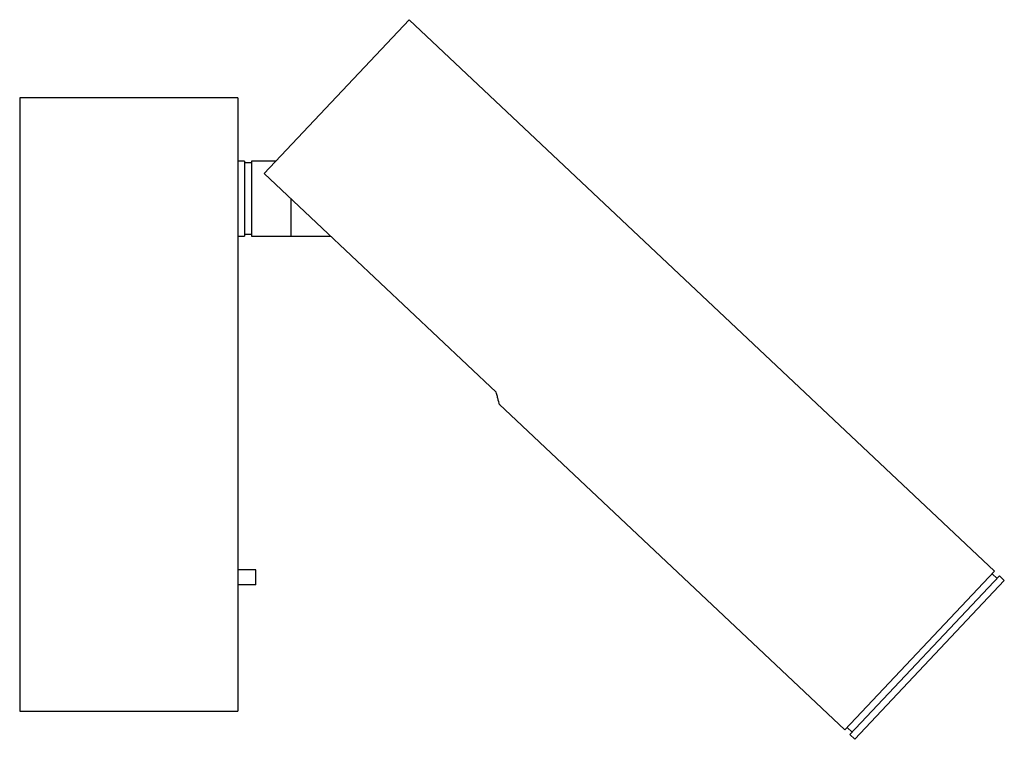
# Paper-space layout '_Izquierda' of a CAD drawing. Header units: millimetres. Extents: x 0 to 144, y -49 to 56.
import ezdxf

# ---------------------------------------------------------------- set-up
doc = ezdxf.new("R2010")
doc.units = ezdxf.units.MM

psp = doc.layouts.new('_Izquierda')

# ---------------------------------------------------------------- linework, layer by layer
at = {"color": 7, "linetype": 'Continuous', "lineweight": 25}
for p, q in [((35.86, 33.89), (57.14, 56.47)), ((143.01, -24.46), (57.14, 56.47)), ((32, 45), (0, 45)), ((0, 45), (0, -45)), ((32, 45), (32, -45)), ((33, 35.72), (32, 35.72)), ((33, 35.72), (33, 24.72)), ((34, 35.46), (33, 35.46)), ((37.58, 35.72), (34, 35.72)), ((34, 35.72), (34, 24.72)), ((35.86, 33.89), (69.91, 1.8)), ((39.8, 30.18), (39.8, 24.72)), ((32, 24.72), (33, 24.72)), ((33, 24.98), (34, 24.98)), ((34, 24.72), (45.6, 24.72)), ((70.36, 0.04), (121.07, -47.75)), ((34.63, -24.24), (32, -24.24)), ((34.63, -26.44), (34.63, -24.24)), ((143.01, -24.46), (121.07, -47.75)), ((143.74, -25.14), (121.79, -48.43)), ((144.47, -25.83), (122.52, -49.12)), ((143.4, -25.51), (142.67, -24.82)), ((144.47, -25.83), (143.74, -25.14)), ((34.63, -26.44), (32, -26.44)), ((0, -45), (32, -45)), ((121.41, -47.38), (122.14, -48.07)), ((121.79, -48.43), (122.52, -49.12))]:
    psp.add_line(p, q, dxfattribs=at)
psp.add_open_spline([(70.38, 0.05), (70.38, 0.04), (70.39, 0), (70.34, 0.2), (70.24, 0.59), (70.1, 1.14), (69.97, 1.58), (69.91, 1.8)], degree=3, knots=[0, 0, 0, 0, 0.072692, 0.32304, 0.580512, 0.788709, 1, 1, 1, 1], dxfattribs=at)

doc.saveas('drawing.dxf')
